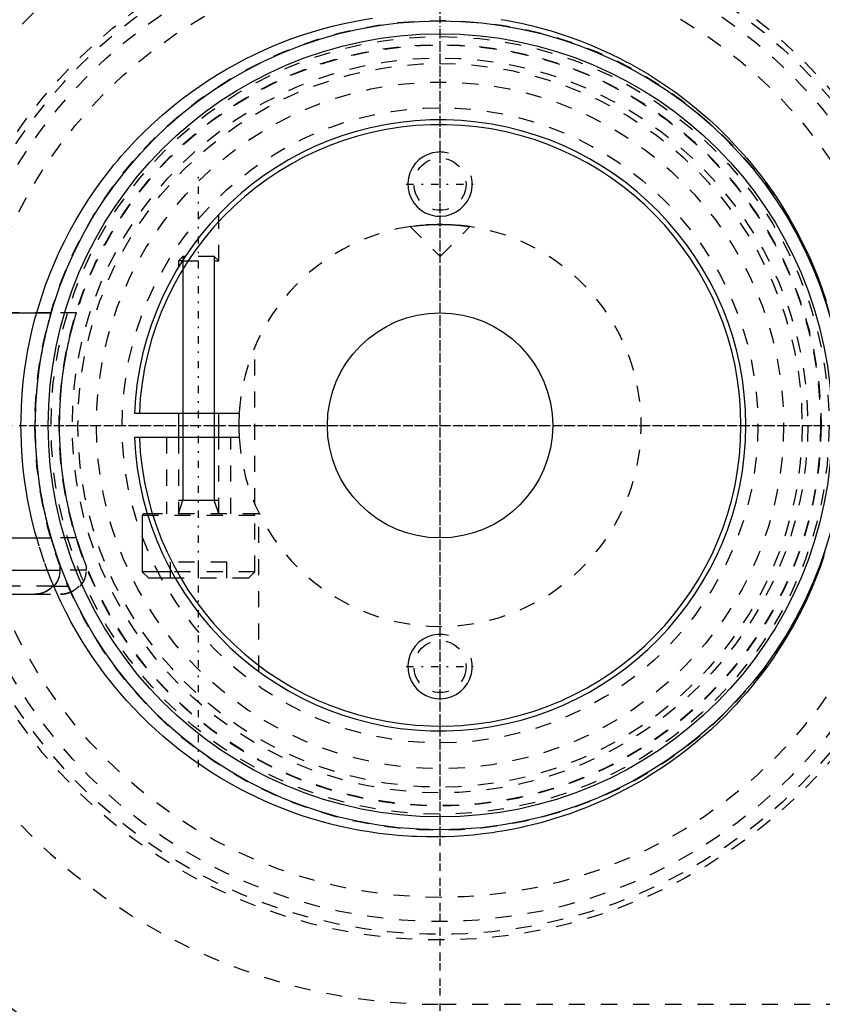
# Model space of a CAD drawing. Extents: x -1056 to 181, y -120 to 120.
# Tile 3 of 12: x -1026 to -976, y -36 to 25. Entities that reach past the tile are written whole.
import ezdxf

# ---------------------------------------------------------------- set-up
doc = ezdxf.new("R2010")
doc.units = 0
doc.linetypes.add('CENTER', pattern=[1.5, 0.45, -0.5, 0.05, -0.5])
doc.linetypes.add('DASHED', pattern=[2, 1, -1])
for name, color, linetype in [('AM_0', 7, 'CONTINUOUS'), ('AM_10', 7, 'CONTINUOUS'), ('AM_3', 7, 'DASHED'), ('AM_7', 7, 'CENTER')]:
    doc.layers.add(name, color=color, linetype=linetype)

msp = doc.modelspace()

# ---------------------------------------------------------------- linework, layer by layer
at = {"layer": 'AM_0', "color": 7, "linetype": 'CONTINUOUS'}
for p, q in [((-1015.974, 10.5), (-1016.25, 10.224)), ((-1015.836, 10.5), (-1015.974, 10.5)), ((-1016.25, 10.224), (-1016.25, 9.846)), ((-1016.015, 10.224), (-1016.25, 10.224)), ((-1033.65, 7), (-1024.156, 7)), ((-1018.985, 0.75), (-1012.477, 0.75)), ((-1016.25, 0.75), (-1016.25, -0.75)), ((-1013.75, -0.75), (-1013.75, 0.75)), ((-1012.477, -0.75), (-1018.985, -0.75)), ((-1018.187, -5.5), (-1018.4, -5.5)), ((-1018.5, -5.6), (-1018.5, -9.1)), ((-1018.156, -5.6), (-1018.5, -5.6)), ((-1034.1, -7), (-1024.156, -7)), ((-1034.1, -9), (-1023.6, -9)), ((-1023.6, -9), (-1023.6, -8.693)), ((-1018.5, -9.1), (-1018.1, -9.5)), ((-1016.68, -9.1), (-1018.5, -9.1)), ((-1016.455, -9.5), (-1018.1, -9.5)), ((-1024.066, -10), (-1023.982, -10)), ((-1032.49, -10.5), (-1025.21, -10.5))]:
    msp.add_line(p, q, dxfattribs=at)
msp.add_polyline3d([(-1025.21, -10.5, 0), (-1025.176, -10.5, 0), (-1025.106, -10.497, 0), (-1025.034, -10.49, 0), (-1024.998, -10.486, 0), (-1024.962, -10.48, 0), (-1024.889, -10.467, 0), (-1024.818, -10.451, 0), (-1024.748, -10.431, 0), (-1024.681, -10.409, 0), (-1024.616, -10.384, 0), (-1024.585, -10.371, 0), (-1024.553, -10.357, 0), (-1024.489, -10.325, 0), (-1024.426, -10.29, 0), (-1024.363, -10.252, 0), (-1024.303, -10.211, 0), (-1024.244, -10.167, 0), (-1024.216, -10.144, 0), (-1024.189, -10.121, 0), (-1024.138, -10.074, 0), (-1024.09, -10.026, 0), (-1024.066, -10, 0)], dxfattribs=at)
for radius in [45, 25.15, 24.35, 7]:
    msp.add_circle((-1000, 0), radius, dxfattribs=at)
for centre, radius, start, end in [((-1000, 0), 55.5, 97.25319, 160.91684), ((-1000, 0), 19, 182.26226, 177.73774), ((-1000, 0), 18.7, 182.29858, 177.70142), ((-1000, 0), 12.5, 176.56019, 180), ((-1000, 0), 12.5, 176.56019, 183.43981), ((-1018.4, -5.6), 0.1, 90, 180), ((-1025.1, -9), 1.5, 318.18969, 0), ((-1000, 0), 55.5, 199.08316, 262.74681)]:
    msp.add_arc(centre, radius, start, end, dxfattribs=at)
at = {"layer": 'AM_10', "color": 7, "linetype": 'CONTINUOUS'}
for p, q in [((-1015.974, 10.5), (-1015.974, -4.65)), ((-1014.026, 10.5), (-1014.026, -4.65)), ((-1016.25, -5.5), (-1015.974, -4.65)), ((-1016.25, -4.65), (-1013.75, -4.65)), ((-1013.75, -5.5), (-1014.026, -4.65))]:
    msp.add_line(p, q, dxfattribs=at)
for centre in [(-1000, 15), (-1000, -15)]:
    msp.add_arc(centre, 2, 75, 15, dxfattribs=at)
at = {"layer": 'AM_3', "color": 6, "linetype": 'DASHED'}
for p, q in [((-1013.75, 10.224), (-1013.75, 13.112)), ((-1001.861, 12.361), (-1001.587, 12.399)), ((-1001.861, 12.361), (-1000, 10.5)), ((-1000.462, 12.491), (-1000.277, 12.497)), ((-1000.277, 12.497), (-1000, 12.5)), ((-1000, 10.5), (-998.139, 12.361)), ((-1014.026, 10.5), (-1015.836, 10.5)), ((-1013.75, 10.224), (-1014.026, 10.5)), ((-1016.015, 10.224), (-1013.75, 10.224)), ((-1024.156, 7), (-1033.65, 7)), ((-1022.59, 7), (-1024.156, 7)), ((-1011.5, -4.899), (-1011.5, 4.899)), ((-1017, -0.75), (-1017, -5.5)), ((-1016.25, -0.75), (-1016.25, -5.5)), ((-1013.75, -5.5), (-1013.75, -0.75)), ((-1013, -5.5), (-1013, -0.75)), ((-1011.25, -5.5), (-1018.187, -5.5)), ((-1011.25, -15.311), (-1011.25, -5.5)), ((-1011.5, -5.6), (-1018.156, -5.6)), ((-1011.5, -9.1), (-1011.5, -5.6)), ((-1022.59, -7), (-1024.156, -7)), ((-1016.75, -9.5), (-1016.75, -8.5)), ((-1013.25, -8.5), (-1016.75, -8.5)), ((-1015, -9.5), (-1015, -8.5)), ((-1013.25, -9.5), (-1013.25, -8.5)), ((-1021.975, -9), (-1023.6, -9)), ((-1021.975, -9), (-1021.975, -8.742)), ((-1011.5, -9.1), (-1016.68, -9.1)), ((-1011.9, -9.5), (-1011.5, -9.1)), ((-1011.9, -9.5), (-1016.455, -9.5)), ((-1024.066, -10), (-1033.634, -10)), ((-1024.066, -10), (-1022.357, -10)), ((-1025.21, -10.5), (-1025.172, -10.5)), ((-1025.21, -10.5), (-1023.581, -10.5)), ((-1000, -36), (-901.327, -36))]:
    msp.add_line(p, q, dxfattribs=at)
for points in [[(-1025.063, 7.001, 0), (-1024.958, 7.36, 0), (-1024.733, 8.072, 0), (-1024.488, 8.776, 0), (-1024.358, 9.124, 0), (-1024.223, 9.469, 0), (-1023.939, 10.152, 0), (-1023.637, 10.824, 0), (-1023.318, 11.483, 0), (-1022.981, 12.129, 0), (-1022.629, 12.761, 0), (-1022.448, 13.072, 0), (-1022.262, 13.378, 0), (-1021.881, 13.98, 0), (-1021.488, 14.566, 0), (-1021.082, 15.134, 0), (-1020.666, 15.686, 0), (-1020.24, 16.219, 0), (-1020.024, 16.479, 0), (-1019.807, 16.734, 0), (-1019.366, 17.23, 0), (-1018.92, 17.708, 0), (-1018.692, 17.942, 0), (-1018.462, 18.173, 0), (-1017.992, 18.627, 0), (-1017.51, 19.07, 0), (-1017.264, 19.286, 0), (-1017.016, 19.5, 0), (-1016.511, 19.918, 0), (-1015.995, 20.323, 0), (-1015.468, 20.715, 0), (-1014.932, 21.094, 0), (-1014.386, 21.458, 0), (-1014.11, 21.635, 0), (-1013.832, 21.808, 0), (-1013.269, 22.144, 0), (-1012.698, 22.465, 0), (-1012.12, 22.771, 0), (-1011.535, 23.061, 0), (-1010.944, 23.336, 0), (-1010.647, 23.468, 0), (-1010.348, 23.596, 0), (-1009.746, 23.839, 0), (-1009.14, 24.067, 0), (-1008.529, 24.279, 0), (-1007.916, 24.475, 0), (-1007.299, 24.655, 0), (-1006.99, 24.739, 0), (-1006.68, 24.819, 0), (-1006.06, 24.967, 0), (-1005.438, 25.099, 0), (-1004.816, 25.215, 0), (-1004.195, 25.315, 0)], [(-996.218, 25.247, 0), (-995.906, 25.193, 0), (-995.593, 25.135, 0), (-994.967, 25.007, 0), (-994.341, 24.862, 0), (-993.715, 24.701, 0), (-993.09, 24.523, 0), (-992.467, 24.328, 0), (-992.157, 24.224, 0), (-991.847, 24.117, 0), (-991.23, 23.888, 0), (-990.616, 23.644, 0), (-990.007, 23.382, 0), (-989.404, 23.104, 0), (-988.806, 22.81, 0), (-988.509, 22.656, 0), (-988.214, 22.499, 0), (-987.63, 22.172, 0), (-987.053, 21.83, 0), (-986.484, 21.472, 0), (-985.925, 21.099, 0), (-985.375, 20.711, 0), (-985.104, 20.511, 0), (-984.835, 20.308, 0), (-984.306, 19.891, 0), (-983.788, 19.461, 0), (-983.282, 19.017, 0), (-982.788, 18.561, 0), (-982.307, 18.092, 0), (-982.071, 17.854, 0), (-981.839, 17.612, 0), (-981.385, 17.121, 0), (-980.939, 16.613, 0), (-980.5, 16.085, 0), (-980.07, 15.538, 0), (-979.65, 14.973, 0), (-979.444, 14.683, 0), (-979.242, 14.39, 0), (-978.845, 13.789, 0), (-978.463, 13.172, 0), (-978.277, 12.858, 0), (-978.095, 12.54, 0), (-977.743, 11.892, 0), (-977.408, 11.231, 0), (-977.247, 10.895, 0), (-977.09, 10.557, 0), (-976.791, 9.87, 0), (-976.512, 9.173, 0), (-976.252, 8.466, 0), (-976.012, 7.749, 0)], [(-1001.587, 12.399, 0), (-1001.567, 12.401, 0), (-1001.523, 12.407, 0), (-1001.477, 12.412, 0), (-1001.453, 12.415, 0), (-1001.428, 12.418, 0), (-1001.378, 12.424, 0), (-1001.326, 12.429, 0), (-1001.271, 12.435, 0), (-1001.213, 12.441, 0), (-1001.151, 12.447, 0), (-1001.12, 12.45, 0), (-1001.088, 12.453, 0), (-1001.021, 12.458, 0), (-1000.953, 12.464, 0), (-1000.882, 12.469, 0), (-1000.809, 12.474, 0), (-1000.734, 12.478, 0), (-1000.696, 12.481, 0), (-1000.658, 12.483, 0), (-1000.58, 12.487, 0), (-1000.501, 12.49, 0), (-1000.462, 12.491, 0)], [(-1000, 12.5, 0), (-999.986, 12.5, 0), (-999.959, 12.5, 0), (-999.932, 12.5, 0), (-999.919, 12.5, 0), (-999.905, 12.5, 0), (-999.878, 12.499, 0), (-999.85, 12.499, 0), (-999.823, 12.499, 0), (-999.795, 12.498, 0), (-999.768, 12.498, 0), (-999.754, 12.498, 0), (-999.74, 12.497, 0), (-999.713, 12.497, 0), (-999.685, 12.496, 0), (-999.658, 12.495, 0), (-999.63, 12.495, 0), (-999.603, 12.494, 0), (-999.589, 12.493, 0), (-999.576, 12.493, 0), (-999.548, 12.492, 0), (-999.521, 12.491, 0), (-999.507, 12.49, 0), (-999.494, 12.49, 0), (-999.467, 12.489, 0), (-999.44, 12.487, 0), (-999.427, 12.487, 0), (-999.413, 12.486, 0), (-999.387, 12.485, 0), (-999.36, 12.484, 0), (-999.334, 12.482, 0), (-999.307, 12.481, 0), (-999.281, 12.479, 0), (-999.269, 12.479, 0), (-999.256, 12.478, 0), (-999.23, 12.476, 0), (-999.205, 12.475, 0), (-999.179, 12.473, 0), (-999.154, 12.471, 0), (-999.129, 12.47, 0), (-999.117, 12.469, 0), (-999.105, 12.468, 0), (-999.081, 12.466, 0), (-999.056, 12.464, 0), (-999.033, 12.463, 0), (-999.009, 12.461, 0), (-998.986, 12.459, 0), (-998.974, 12.458, 0), (-998.963, 12.457, 0), (-998.94, 12.455, 0), (-998.918, 12.453, 0), (-998.895, 12.451, 0), (-998.874, 12.449, 0), (-998.852, 12.447, 0), (-998.842, 12.446, 0), (-998.831, 12.445, 0), (-998.81, 12.443, 0), (-998.79, 12.441, 0), (-998.769, 12.439, 0), (-998.75, 12.437, 0), (-998.73, 12.435, 0), (-998.72, 12.434, 0), (-998.711, 12.433, 0), (-998.692, 12.431, 0), (-998.674, 12.429, 0), (-998.665, 12.428, 0), (-998.656, 12.427, 0), (-998.638, 12.426, 0), (-998.62, 12.424, 0), (-998.611, 12.423, 0), (-998.603, 12.422, 0), (-998.586, 12.42, 0), (-998.569, 12.418, 0), (-998.552, 12.416, 0), (-998.535, 12.414, 0), (-998.519, 12.412, 0), (-998.511, 12.411, 0), (-998.503, 12.41, 0), (-998.488, 12.408, 0), (-998.472, 12.406, 0), (-998.457, 12.404, 0), (-998.442, 12.403, 0), (-998.428, 12.401, 0), (-998.421, 12.4, 0), (-998.414, 12.399, 0), (-998.4, 12.397, 0), (-998.386, 12.395, 0), (-998.373, 12.394, 0), (-998.36, 12.392, 0), (-998.347, 12.39, 0), (-998.341, 12.389, 0), (-998.335, 12.389, 0), (-998.323, 12.387, 0), (-998.312, 12.385, 0), (-998.3, 12.384, 0), (-998.29, 12.382, 0), (-998.279, 12.381, 0), (-998.274, 12.38, 0), (-998.269, 12.38, 0), (-998.259, 12.378, 0), (-998.25, 12.377, 0), (-998.241, 12.376, 0), (-998.232, 12.374, 0), (-998.224, 12.373, 0), (-998.22, 12.373, 0), (-998.216, 12.372, 0), (-998.209, 12.371, 0), (-998.202, 12.37, 0), (-998.198, 12.369, 0), (-998.195, 12.369, 0), (-998.189, 12.368, 0), (-998.183, 12.367, 0), (-998.18, 12.367, 0), (-998.177, 12.366, 0), (-998.172, 12.366, 0), (-998.167, 12.365, 0), (-998.163, 12.364, 0), (-998.159, 12.364, 0), (-998.155, 12.363, 0), (-998.154, 12.363, 0), (-998.152, 12.363, 0), (-998.149, 12.362, 0), (-998.147, 12.362, 0), (-998.145, 12.362, 0), (-998.143, 12.361, 0), (-998.141, 12.361, 0), (-998.141, 12.361, 0), (-998.14, 12.361, 0), (-998.14, 12.361, 0), (-998.139, 12.361, 0), (-998.139, 12.361, 0)], [(-1025.063, -7.001, 0), (-1025.169, -6.619, 0), (-1025.362, -5.85, 0), (-1025.532, -5.075, 0), (-1025.607, -4.686, 0), (-1025.677, -4.296, 0), (-1025.798, -3.514, 0), (-1025.894, -2.731, 0), (-1025.966, -1.947, 0), (-1026.014, -1.166, 0), (-1026.038, -0.387, 0), (-1026.041, 0, 0), (-1026.038, 0.387, 0), (-1026.014, 1.166, 0), (-1025.966, 1.947, 0), (-1025.894, 2.731, 0), (-1025.798, 3.514, 0), (-1025.677, 4.296, 0), (-1025.607, 4.686, 0), (-1025.532, 5.075, 0), (-1025.362, 5.85, 0), (-1025.169, 6.619, 0), (-1025.063, 7.001, 0)], [(-1024.156, -7, 0), (-1024.169, -6.957, 0), (-1024.195, -6.866, 0), (-1024.221, -6.772, 0), (-1024.234, -6.724, 0), (-1024.248, -6.676, 0), (-1024.275, -6.576, 0), (-1024.303, -6.474, 0), (-1024.33, -6.369, 0), (-1024.358, -6.261, 0), (-1024.386, -6.152, 0), (-1024.4, -6.096, 0), (-1024.414, -6.04, 0), (-1024.442, -5.926, 0), (-1024.47, -5.81, 0), (-1024.497, -5.692, 0), (-1024.525, -5.573, 0), (-1024.552, -5.452, 0), (-1024.565, -5.391, 0), (-1024.579, -5.329, 0), (-1024.606, -5.205, 0), (-1024.632, -5.079, 0), (-1024.645, -5.015, 0), (-1024.658, -4.951, 0), (-1024.683, -4.823, 0), (-1024.708, -4.693, 0), (-1024.721, -4.627, 0), (-1024.733, -4.561, 0), (-1024.757, -4.429, 0), (-1024.781, -4.295, 0), (-1024.803, -4.16, 0), (-1024.826, -4.025, 0), (-1024.848, -3.888, 0), (-1024.858, -3.819, 0), (-1024.869, -3.75, 0), (-1024.889, -3.611, 0), (-1024.909, -3.472, 0), (-1024.973, -2.979, 0), (-1025.06, -2.123, 0), (-1025.118, -1.263, 0), (-1025.147, -0.415, 0), (-1025.15, 0, 0), (-1025.147, 0.415, 0), (-1025.118, 1.263, 0), (-1025.06, 2.123, 0), (-1024.973, 2.979, 0), (-1024.909, 3.472, 0), (-1024.889, 3.611, 0), (-1024.869, 3.75, 0), (-1024.858, 3.819, 0), (-1024.848, 3.888, 0), (-1024.826, 4.025, 0), (-1024.803, 4.16, 0), (-1024.781, 4.295, 0), (-1024.757, 4.429, 0), (-1024.733, 4.561, 0), (-1024.721, 4.627, 0), (-1024.708, 4.693, 0), (-1024.683, 4.823, 0), (-1024.658, 4.951, 0), (-1024.645, 5.015, 0), (-1024.632, 5.079, 0), (-1024.606, 5.205, 0), (-1024.579, 5.329, 0), (-1024.565, 5.391, 0), (-1024.552, 5.452, 0), (-1024.525, 5.573, 0), (-1024.497, 5.692, 0), (-1024.47, 5.81, 0), (-1024.442, 5.926, 0), (-1024.414, 6.04, 0), (-1024.4, 6.096, 0), (-1024.386, 6.152, 0), (-1024.358, 6.261, 0), (-1024.33, 6.369, 0), (-1024.303, 6.474, 0), (-1024.275, 6.576, 0), (-1024.248, 6.676, 0), (-1024.234, 6.724, 0), (-1024.221, 6.772, 0), (-1024.195, 6.866, 0), (-1024.169, 6.957, 0), (-1024.156, 7, 0)], [(-1022.59, -7, 0), (-1022.592, -6.995, 0), (-1022.595, -6.985, 0), (-1022.598, -6.975, 0), (-1022.6, -6.97, 0), (-1022.601, -6.965, 0), (-1022.605, -6.954, 0), (-1022.608, -6.943, 0), (-1022.612, -6.931, 0), (-1022.615, -6.92, 0), (-1022.619, -6.908, 0), (-1022.621, -6.902, 0), (-1022.622, -6.895, 0), (-1022.626, -6.883, 0), (-1022.63, -6.87, 0), (-1022.644, -6.824, 0), (-1022.657, -6.782, 0), (-1022.67, -6.738, 0), (-1022.697, -6.646, 0), (-1022.725, -6.55, 0), (-1022.753, -6.452, 0), (-1022.782, -6.35, 0), (-1022.811, -6.245, 0), (-1022.825, -6.192, 0), (-1022.84, -6.138, 0), (-1022.869, -6.027, 0), (-1022.899, -5.914, 0), (-1022.928, -5.799, 0), (-1022.957, -5.682, 0), (-1022.987, -5.562, 0), (-1023.001, -5.502, 0), (-1023.016, -5.441, 0), (-1023.044, -5.317, 0), (-1023.073, -5.192, 0), (-1023.087, -5.129, 0), (-1023.101, -5.065, 0), (-1023.129, -4.936, 0), (-1023.157, -4.806, 0), (-1023.17, -4.74, 0), (-1023.184, -4.674, 0), (-1023.21, -4.54, 0), (-1023.236, -4.405, 0), (-1023.261, -4.269, 0), (-1023.286, -4.132, 0), (-1023.31, -3.993, 0), (-1023.322, -3.923, 0), (-1023.334, -3.853, 0), (-1023.357, -3.712, 0), (-1023.379, -3.57, 0), (-1023.4, -3.428, 0), (-1023.421, -3.284, 0), (-1023.441, -3.139, 0), (-1023.45, -3.067, 0), (-1023.46, -2.994, 0), (-1023.478, -2.849, 0), (-1023.495, -2.702, 0), (-1023.549, -2.188, 0), (-1023.614, -1.303, 0), (-1023.646, -0.428, 0), (-1023.65, 0, 0), (-1023.646, 0.428, 0), (-1023.614, 1.303, 0), (-1023.549, 2.188, 0), (-1023.495, 2.702, 0), (-1023.478, 2.849, 0), (-1023.46, 2.994, 0), (-1023.45, 3.067, 0), (-1023.441, 3.139, 0), (-1023.421, 3.284, 0), (-1023.4, 3.428, 0), (-1023.379, 3.57, 0), (-1023.357, 3.712, 0), (-1023.334, 3.853, 0), (-1023.322, 3.923, 0), (-1023.31, 3.993, 0), (-1023.286, 4.132, 0), (-1023.261, 4.269, 0), (-1023.236, 4.405, 0), (-1023.21, 4.54, 0), (-1023.184, 4.674, 0), (-1023.17, 4.74, 0), (-1023.157, 4.806, 0), (-1023.129, 4.936, 0), (-1023.101, 5.065, 0), (-1023.087, 5.129, 0), (-1023.073, 5.192, 0), (-1023.044, 5.317, 0), (-1023.016, 5.441, 0), (-1023.001, 5.502, 0), (-1022.987, 5.562, 0), (-1022.957, 5.682, 0), (-1022.928, 5.799, 0), (-1022.899, 5.914, 0), (-1022.869, 6.027, 0), (-1022.84, 6.138, 0), (-1022.825, 6.192, 0), (-1022.811, 6.245, 0), (-1022.782, 6.35, 0), (-1022.753, 6.452, 0), (-1022.725, 6.55, 0), (-1022.697, 6.646, 0), (-1022.67, 6.738, 0), (-1022.657, 6.782, 0), (-1022.644, 6.824, 0), (-1022.63, 6.87, 0), (-1022.626, 6.883, 0), (-1022.622, 6.895, 0), (-1022.621, 6.902, 0), (-1022.619, 6.908, 0), (-1022.615, 6.92, 0), (-1022.612, 6.931, 0), (-1022.608, 6.943, 0), (-1022.605, 6.954, 0), (-1022.601, 6.965, 0), (-1022.6, 6.97, 0), (-1022.598, 6.975, 0), (-1022.595, 6.985, 0), (-1022.592, 6.995, 0), (-1022.59, 7, 0)], [(-1024.003, -10.003, 0), (-1024.204, -9.516, 0), (-1024.578, -8.524, 0), (-1024.912, -7.513, 0), (-1025.063, -7.001, 0)], [(-1023.6, -8.693, 0), (-1023.6, -8.693, 0), (-1023.6, -8.692, 0), (-1023.6, -8.691, 0), (-1023.601, -8.691, 0), (-1023.601, -8.69, 0), (-1023.601, -8.689, 0), (-1023.602, -8.687, 0), (-1023.603, -8.684, 0), (-1023.604, -8.681, 0), (-1023.605, -8.678, 0), (-1023.606, -8.676, 0), (-1023.607, -8.675, 0), (-1023.608, -8.671, 0), (-1023.61, -8.666, 0), (-1023.612, -8.661, 0), (-1023.614, -8.656, 0), (-1023.616, -8.65, 0), (-1023.617, -8.647, 0), (-1023.618, -8.644, 0), (-1023.62, -8.637, 0), (-1023.623, -8.63, 0), (-1023.624, -8.627, 0), (-1023.626, -8.623, 0), (-1023.628, -8.615, 0), (-1023.631, -8.607, 0), (-1023.633, -8.603, 0), (-1023.635, -8.598, 0), (-1023.638, -8.589, 0), (-1023.641, -8.58, 0), (-1023.645, -8.57, 0), (-1023.648, -8.56, 0), (-1023.652, -8.55, 0), (-1023.654, -8.545, 0), (-1023.656, -8.539, 0), (-1023.66, -8.528, 0), (-1023.664, -8.517, 0), (-1023.668, -8.505, 0), (-1023.673, -8.493, 0), (-1023.677, -8.48, 0), (-1023.679, -8.474, 0), (-1023.682, -8.468, 0), (-1023.686, -8.455, 0), (-1023.691, -8.441, 0), (-1023.708, -8.393, 0), (-1023.74, -8.304, 0), (-1023.772, -8.21, 0), (-1023.789, -8.16, 0), (-1023.807, -8.108, 0), (-1023.844, -8, 0), (-1023.882, -7.884, 0), (-1023.923, -7.761, 0), (-1023.964, -7.633, 0), (-1024.006, -7.499, 0), (-1024.027, -7.431, 0), (-1024.049, -7.361, 0), (-1024.092, -7.219, 0), (-1024.135, -7.074, 0), (-1024.156, -7, 0)], [(-1021.975, -8.742, 0), (-1021.975, -8.742, 0), (-1021.975, -8.742, 0), (-1021.975, -8.741, 0), (-1021.976, -8.74, 0), (-1021.976, -8.74, 0), (-1021.977, -8.738, 0), (-1021.977, -8.736, 0), (-1021.978, -8.734, 0), (-1021.979, -8.731, 0), (-1021.981, -8.728, 0), (-1021.981, -8.726, 0), (-1021.982, -8.724, 0), (-1021.984, -8.72, 0), (-1021.986, -8.715, 0), (-1021.988, -8.71, 0), (-1021.99, -8.705, 0), (-1021.992, -8.699, 0), (-1021.993, -8.696, 0), (-1021.994, -8.693, 0), (-1021.997, -8.686, 0), (-1022, -8.679, 0), (-1022.001, -8.676, 0), (-1022.003, -8.672, 0), (-1022.006, -8.664, 0), (-1022.009, -8.656, 0), (-1022.011, -8.652, 0), (-1022.012, -8.647, 0), (-1022.016, -8.638, 0), (-1022.02, -8.629, 0), (-1022.024, -8.619, 0), (-1022.027, -8.609, 0), (-1022.032, -8.598, 0), (-1022.034, -8.593, 0), (-1022.036, -8.587, 0), (-1022.04, -8.576, 0), (-1022.045, -8.565, 0), (-1022.049, -8.553, 0), (-1022.054, -8.54, 0), (-1022.059, -8.528, 0), (-1022.061, -8.521, 0), (-1022.064, -8.515, 0), (-1022.069, -8.502, 0), (-1022.074, -8.488, 0), (-1022.093, -8.439, 0), (-1022.127, -8.348, 0), (-1022.164, -8.252, 0), (-1022.183, -8.201, 0), (-1022.202, -8.148, 0), (-1022.243, -8.036, 0), (-1022.286, -7.917, 0), (-1022.33, -7.79, 0), (-1022.376, -7.658, 0), (-1022.423, -7.519, 0), (-1022.446, -7.448, 0), (-1022.47, -7.376, 0), (-1022.518, -7.228, 0), (-1022.566, -7.077, 0), (-1022.59, -7, 0)], [(-976.14, -8.14, 0), (-976.38, -8.824, 0), (-976.639, -9.499, 0), (-976.916, -10.164, 0), (-977.061, -10.492, 0), (-977.21, -10.818, 0), (-977.522, -11.461, 0), (-977.849, -12.092, 0), (-978.018, -12.403, 0), (-978.191, -12.71, 0), (-978.548, -13.314, 0), (-978.919, -13.903, 0), (-979.108, -14.192, 0), (-979.301, -14.477, 0), (-979.695, -15.035, 0), (-980.099, -15.576, 0), (-980.513, -16.101, 0), (-980.934, -16.607, 0), (-981.362, -17.096, 0), (-981.578, -17.334, 0), (-981.797, -17.569, 0), (-982.245, -18.031, 0), (-982.705, -18.482, 0), (-983.177, -18.923, 0), (-983.661, -19.352, 0), (-984.155, -19.769, 0), (-984.406, -19.972, 0), (-984.66, -20.173, 0), (-985.175, -20.564, 0), (-985.7, -20.943, 0), (-986.233, -21.307, 0), (-986.775, -21.658, 0), (-987.325, -21.994, 0), (-987.603, -22.157, 0), (-987.883, -22.316, 0), (-988.447, -22.624, 0), (-989.017, -22.916, 0), (-989.594, -23.194, 0), (-990.175, -23.456, 0), (-990.761, -23.703, 0), (-991.055, -23.821, 0), (-991.351, -23.935, 0), (-991.944, -24.151, 0), (-992.54, -24.352, 0), (-993.139, -24.537, 0), (-993.739, -24.707, 0), (-994.34, -24.862, 0), (-994.641, -24.933, 0), (-994.942, -25.001, 0), (-995.543, -25.125, 0), (-996.143, -25.234, 0), (-996.443, -25.283, 0), (-996.742, -25.328, 0), (-997.338, -25.408, 0), (-997.932, -25.473, 0), (-998.228, -25.5, 0), (-998.523, -25.523, 0), (-999.109, -25.56, 0), (-999.69, -25.584, 0), (-1000.267, -25.594, 0), (-1000.848, -25.591, 0), (-1001.432, -25.574, 0), (-1001.726, -25.561, 0), (-1002.02, -25.544, 0), (-1002.611, -25.501, 0), (-1003.205, -25.443, 0), (-1003.8, -25.371, 0), (-1004.396, -25.285, 0), (-1004.993, -25.184, 0), (-1005.292, -25.128, 0), (-1005.591, -25.068, 0), (-1006.187, -24.938, 0), (-1006.783, -24.793, 0), (-1007.377, -24.633, 0), (-1007.969, -24.459, 0), (-1008.558, -24.27, 0), (-1008.852, -24.169, 0), (-1009.144, -24.066, 0), (-1009.727, -23.847, 0), (-1010.305, -23.614, 0), (-1010.878, -23.366, 0), (-1011.447, -23.104, 0), (-1012.009, -22.827, 0), (-1012.288, -22.684, 0), (-1012.566, -22.537, 0), (-1013.116, -22.232, 0), (-1013.658, -21.914, 0), (-1014.194, -21.582, 0), (-1014.721, -21.237, 0), (-1015.24, -20.879, 0), (-1015.496, -20.695, 0), (-1015.749, -20.509, 0), (-1016.25, -20.126, 0), (-1016.741, -19.73, 0), (-1016.982, -19.529, 0), (-1017.221, -19.324, 0), (-1017.691, -18.906, 0), (-1018.15, -18.477, 0), (-1018.375, -18.258, 0), (-1018.598, -18.037, 0), (-1019.034, -17.588, 0), (-1019.461, -17.125, 0), (-1019.883, -16.645, 0), (-1020.299, -16.148, 0), (-1020.706, -15.634, 0), (-1020.907, -15.37, 0), (-1021.105, -15.103, 0), (-1021.494, -14.556, 0), (-1021.872, -13.994, 0), (-1022.239, -13.416, 0), (-1022.592, -12.825, 0), (-1022.932, -12.22, 0), (-1023.097, -11.912, 0), (-1023.258, -11.601, 0), (-1023.568, -10.971, 0), (-1023.862, -10.328, 0), (-1024.003, -10.003, 0)], [(-1025.172, -10.5, 0), (-1025.148, -10.499, 0), (-1025.099, -10.496, 0), (-1025.05, -10.492, 0), (-1025.025, -10.489, 0), (-1025, -10.486, 0), (-1024.951, -10.479, 0), (-1024.901, -10.47, 0), (-1024.851, -10.459, 0), (-1024.803, -10.447, 0), (-1024.755, -10.433, 0), (-1024.731, -10.426, 0), (-1024.708, -10.418, 0), (-1024.662, -10.402, 0), (-1024.618, -10.385, 0), (-1024.575, -10.367, 0), (-1024.531, -10.346, 0), (-1024.488, -10.324, 0), (-1024.466, -10.313, 0), (-1024.444, -10.301, 0), (-1024.4, -10.275, 0), (-1024.358, -10.248, 0), (-1024.337, -10.234, 0)], [(-1024.337, -10.234, 0), (-1024.358, -10.248, 0), (-1024.4, -10.275, 0), (-1024.444, -10.301, 0), (-1024.466, -10.313, 0), (-1024.488, -10.324, 0), (-1024.531, -10.346, 0), (-1024.575, -10.367, 0), (-1024.618, -10.385, 0), (-1024.662, -10.402, 0), (-1024.708, -10.418, 0), (-1024.731, -10.426, 0), (-1024.755, -10.433, 0), (-1024.803, -10.447, 0), (-1024.851, -10.459, 0), (-1024.901, -10.47, 0), (-1024.951, -10.479, 0), (-1025, -10.486, 0), (-1025.025, -10.489, 0), (-1025.05, -10.492, 0), (-1025.099, -10.496, 0), (-1025.148, -10.499, 0), (-1025.172, -10.5, 0)], [(-1024.337, -10.234, 0), (-1024.328, -10.228, 0), (-1024.311, -10.217, 0), (-1024.294, -10.205, 0), (-1024.286, -10.199, 0), (-1024.278, -10.192, 0), (-1024.261, -10.18, 0), (-1024.245, -10.167, 0), (-1024.229, -10.155, 0), (-1024.214, -10.142, 0), (-1024.199, -10.129, 0), (-1024.191, -10.122, 0), (-1024.183, -10.116, 0), (-1024.169, -10.103, 0), (-1024.154, -10.089, 0), (-1024.14, -10.076, 0), (-1024.126, -10.063, 0), (-1024.113, -10.049, 0), (-1024.106, -10.043, 0), (-1024.099, -10.036, 0), (-1024.086, -10.022, 0), (-1024.073, -10.007, 0), (-1024.066, -10, 0)], [(-1024.066, -10, 0), (-1024.073, -10.007, 0), (-1024.086, -10.022, 0), (-1024.099, -10.036, 0), (-1024.106, -10.043, 0), (-1024.113, -10.049, 0), (-1024.126, -10.063, 0), (-1024.14, -10.076, 0), (-1024.154, -10.089, 0), (-1024.169, -10.103, 0), (-1024.183, -10.116, 0), (-1024.191, -10.122, 0), (-1024.199, -10.129, 0), (-1024.214, -10.142, 0), (-1024.229, -10.155, 0), (-1024.245, -10.167, 0), (-1024.261, -10.18, 0), (-1024.278, -10.192, 0), (-1024.286, -10.199, 0), (-1024.294, -10.205, 0), (-1024.311, -10.217, 0), (-1024.328, -10.228, 0), (-1024.337, -10.234, 0)], [(-1023.581, -10.5, 0), (-1023.563, -10.5, 0), (-1023.526, -10.499, 0), (-1023.489, -10.497, 0), (-1023.47, -10.496, 0), (-1023.451, -10.495, 0), (-1023.413, -10.491, 0), (-1023.375, -10.486, 0), (-1023.336, -10.481, 0), (-1023.298, -10.474, 0), (-1023.259, -10.467, 0), (-1023.24, -10.463, 0), (-1023.221, -10.458, 0), (-1023.183, -10.449, 0), (-1023.146, -10.439, 0), (-1023.109, -10.428, 0), (-1023.073, -10.416, 0), (-1023.038, -10.403, 0), (-1023.021, -10.397, 0), (-1023.004, -10.39, 0), (-1022.971, -10.377, 0), (-1022.937, -10.362, 0), (-1022.92, -10.354, 0)], [(-1022.92, -10.354, 0), (-1022.93, -10.359, 0), (-1022.95, -10.368, 0), (-1022.97, -10.376, 0), (-1022.98, -10.38, 0), (-1022.989, -10.384, 0), (-1023.009, -10.392, 0), (-1023.029, -10.4, 0), (-1023.05, -10.408, 0), (-1023.07, -10.415, 0), (-1023.092, -10.422, 0), (-1023.102, -10.425, 0), (-1023.113, -10.429, 0), (-1023.134, -10.435, 0), (-1023.156, -10.442, 0), (-1023.178, -10.448, 0), (-1023.2, -10.453, 0), (-1023.223, -10.459, 0), (-1023.234, -10.461, 0), (-1023.245, -10.464, 0), (-1023.268, -10.469, 0), (-1023.29, -10.473, 0), (-1023.302, -10.475, 0)], [(-1022.92, -10.354, 0), (-1022.905, -10.347, 0), (-1022.875, -10.332, 0), (-1022.846, -10.317, 0), (-1022.831, -10.309, 0), (-1022.816, -10.3, 0), (-1022.786, -10.283, 0), (-1022.757, -10.266, 0), (-1022.728, -10.247, 0), (-1022.7, -10.228, 0), (-1022.672, -10.208, 0), (-1022.658, -10.198, 0), (-1022.644, -10.188, 0), (-1022.617, -10.167, 0), (-1022.591, -10.146, 0), (-1022.566, -10.124, 0), (-1022.541, -10.102, 0), (-1022.517, -10.08, 0), (-1022.506, -10.069, 0), (-1022.494, -10.058, 0), (-1022.472, -10.036, 0), (-1022.45, -10.012, 0), (-1022.439, -10, 0)], [(-1022.469, -10.033, 0), (-1022.48, -10.043, 0), (-1022.5, -10.064, 0), (-1022.522, -10.084, 0), (-1022.533, -10.095, 0), (-1022.544, -10.105, 0), (-1022.567, -10.125, 0), (-1022.59, -10.145, 0), (-1022.614, -10.164, 0), (-1022.639, -10.184, 0), (-1022.664, -10.203, 0), (-1022.677, -10.212, 0), (-1022.69, -10.221, 0), (-1022.716, -10.239, 0), (-1022.743, -10.256, 0), (-1022.769, -10.273, 0), (-1022.797, -10.289, 0), (-1022.824, -10.305, 0), (-1022.838, -10.312, 0), (-1022.851, -10.32, 0), (-1022.879, -10.334, 0), (-1022.906, -10.348, 0), (-1022.92, -10.354, 0)], [(-1022.439, -10, 0), (-1022.444, -10.006, 0), (-1022.454, -10.017, 0), (-1022.464, -10.027, 0), (-1022.469, -10.033, 0)], [(-1023.302, -10.475, 0), (-1023.349, -10.483, 0), (-1023.444, -10.494, 0), (-1023.536, -10.499, 0), (-1023.581, -10.5, 0)]]:
    msp.add_polyline3d(points, dxfattribs=at)
for centre, radius in [((-1000, 0), 32), ((-1000, 0), 31.65), ((-1000, 0), 30.85), ((-1000, 0), 29.35), ((-1000, 0), 25.175), ((-1000, 0), 24.175), ((-1000, 0), 23.675), ((-1000, 0), 23.65), ((-1000, 0), 22.85), ((-1000, 0), 22.5), ((-1000, 0), 21.35), ((-1000, 0), 19.75), ((-1000, 0), 19.75), ((-1000, 15), 1.621), ((-1000, -15), 1.621)]:
    msp.add_circle(centre, radius, dxfattribs=at)
for centre, radius, start, end in [((-1000, 0), 50, 90, 270), ((-1000, 0), 36, 90, 270), ((-1000, 0), 12.5, 183.43981, 180), ((-1011.6, -5.6), 0.1, 0, 90), ((-1023.475, -9), 1.5, 318.18969, 0)]:
    msp.add_arc(centre, radius, start, end, dxfattribs=at)
at = {"layer": 'AM_7', "color": 4, "linetype": 'CENTER'}
for p, q in [((-1000, -52.5), (-1000, 52.5)), ((-1000, -47.25), (-1000, 47.25)), ((-1000, -33.233), (-1000, 33.232)), ((-1000, -25.384), (-1000, 25.384)), ((-1000, -24.833), (-1000, 24.832)), ((-1000, -20.737), (-1000, 20.737)), ((-1015, -21.25), (-1015, 15.5)), ((-1002.1, 15), (-997.9, 15)), ((-1020.737, 0), (-979.263, 0)), ((-1052.5, 0), (-947.5, 0)), ((-1047.25, 0), (-952.75, 0)), ((-1033.233, 0), (-966.767, 0)), ((-1025.384, 0), (-974.616, 0)), ((-1024.832, 0), (-975.168, 0)), ((-1002.1, -15), (-997.9, -15))]:
    msp.add_line(p, q, dxfattribs=at)

doc.saveas('drawing.dxf')
